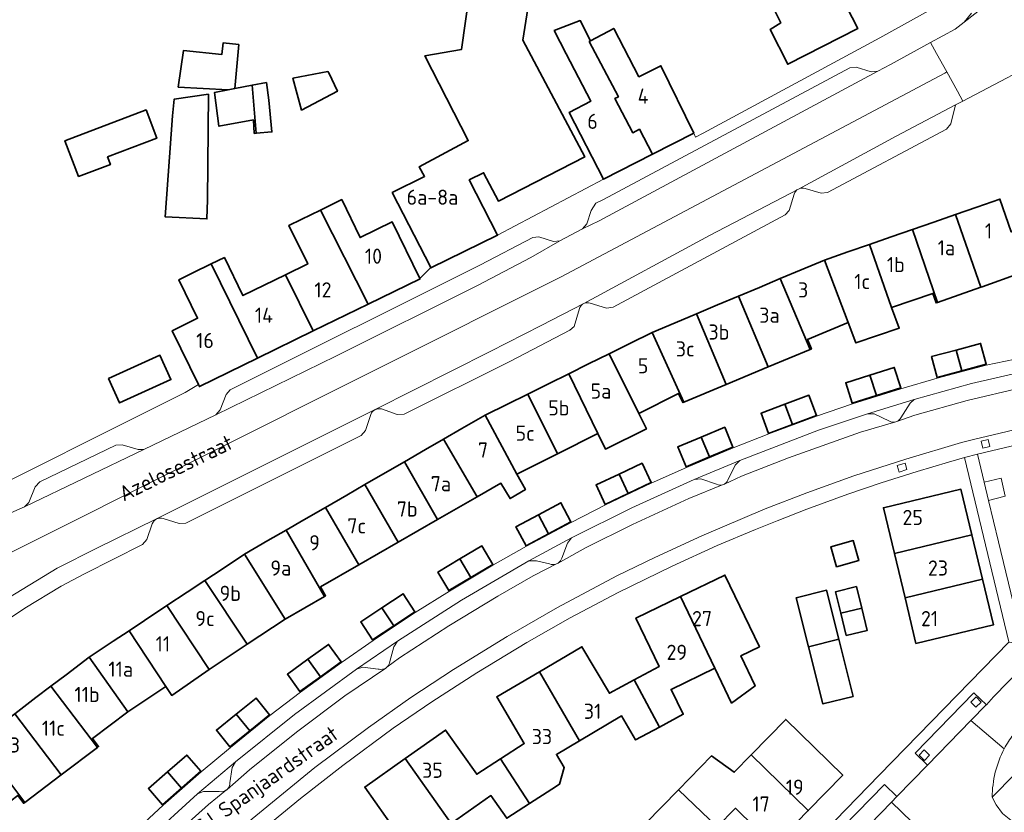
# Model space of a CAD drawing. Header units: metres. Extents: x 245598 to 248629, y 478632 to 481821.
# Tile 111 of 122: x 247829 to 247946, y 480078 to 480172. Entities that reach past the tile are written whole.
import ezdxf
from ezdxf.enums import TextEntityAlignment as Align

# ---------------------------------------------------------------- set-up
doc = ezdxf.new("R2010")
doc.units = ezdxf.units.M
for name, color, linetype, lineweight in [('B-XX-GR-GROENVOORZIENING-GV', 80, 'Continuous', 18), ('B-XX-IE-TERREINAFSCHEIDING_KUNSTMATIG_HEKWERK-G', 20, 'IE-TERREINAFSCHEIDING-KUNSTMATIG', 18), ('B-XX-OG-BEBOUWING-GV', 7, 'Continuous', 35), ('B-XX-OG-BEBOUWING-T18', 10, 'Continuous', 18), ('B-XX-OG-BEBOUWING_LOODS-GV', 7, 'Continuous', 35), ('B-XX-OG-TERREIN_ERF-GV', 7, 'Continuous', 18), ('B-XX-OG-TOPOGRAFIE-T18', 10, 'Continuous', 18), ('B-XX-VH-ONVERHARD-GV', 252, 'Continuous', 18), ('B-XX-VH-VERHARDING_GESLOTEN-GV', 252, 'Continuous', 18), ('B-XX-VH-VERHARDING_OPEN-GV', 252, 'Continuous', 18)]:
    doc.layers.add(name, color=color, linetype=linetype, lineweight=lineweight)
doc.styles.add('NLCS-ISO-M-T18', font='NLCS-ISO.ttf', dxfattribs={"height": 1.8})
doc.linetypes.add('IE-TERREINAFSCHEIDING-KUNSTMATIG', pattern='A,4,[82,NLCS.SHX,S=0.75,R=90,X=0,Y=0],4,-2', length=10)

msp = doc.modelspace()

# ---------------------------------------------------------------- linework, layer by layer
at = {"layer": 'B-XX-GR-GROENVOORZIENING-GV'}
for points in [[(247935.163, 480126.99), (247929.626, 480125.298), (247930.416, 480125.286), (247932.23, 480124.436)], [(247933.596, 480124.83), (247934.707, 480126.578), (247935.163, 480126.99)], [(247932.997, 480124.344), (247933.111, 480124.385)], [(247913.065, 480117.424), (247913.93, 480119.22), (247914.484, 480119.766), (247909.052, 480117.506), (247909.85, 480117.571), (247911.719, 480116.932)], [(247912.496, 480116.891), (247912.646, 480116.961)], [(247893.368, 480108.173), (247894.008, 480109.941), (247894.496, 480110.564), (247889.445, 480107.84), (247890.366, 480107.858), (247891.871, 480107.488)], [(247892.797, 480107.518), (247892.902, 480107.577)], [(247872.937, 480095.921), (247873.4, 480097.664), (247873.834, 480098.324), (247868.963, 480095.006), (247869.728, 480095.232), (247871.562, 480095.006), (247871.692, 480094.99)], [(247872.457, 480095.12), (247872.602, 480095.23)], [(247853.961, 480081.518), (247854.215, 480083.329), (247854.602, 480084.001), (247850.105, 480080.226), (247850.816, 480080.477), (247852.693, 480080.472)], [(247853.557, 480080.668), (247853.574, 480080.682), (247853.636, 480080.737)]]:
    msp.add_lwpolyline(points, dxfattribs=at)
for points in [[(247932.23, 480124.436, 0.2031269), (247932.997, 480124.344)], [(247933.111, 480124.385, 0.1718222), (247933.596, 480124.83)], [(247912.646, 480116.961, 0.1627643), (247913.065, 480117.424)], [(247911.719, 480116.932, 0.2044073), (247912.496, 480116.891)], [(247892.902, 480107.577, 0.173426), (247893.368, 480108.173)], [(247891.871, 480107.488, 0.215831), (247892.797, 480107.518)], [(247871.692, 480094.99, 0.19684), (247872.457, 480095.12)], [(247872.602, 480095.23, 0.1951142), (247872.937, 480095.921)], [(247853.636, 480080.737, 0.2114212), (247853.961, 480081.518)], [(247852.693, 480080.472, 0.2218344), (247853.557, 480080.668)]]:
    msp.add_lwpolyline(points, format="xyb", dxfattribs=at)
for points in [[(247944.159, 480121.407), (247943.956, 480122.26), (247943.126, 480122.039), (247943.333, 480121.202)], [(247934.316, 480118.704), (247934.097, 480119.427), (247933.169, 480119.152), (247933.389, 480118.387)], [(247943.107, 480091.099), (247942.514, 480091.713), (247941.899, 480091.101), (247942.508, 480090.489)], [(247937.001, 480084.801), (247936.379, 480085.411), (247935.781, 480084.782), (247936.389, 480084.18)]]:
    msp.add_lwpolyline(points, close=True, dxfattribs=at)
at = {"layer": 'B-XX-IE-TERREINAFSCHEIDING_KUNSTMATIG_HEKWERK-G'}
for points in [[(247908.141, 480118.939), (247913.686, 480121.263), (247917.919, 480122.907), (247923.567, 480125.026), (247927.857, 480126.483), (247933.577, 480128.274), (247937.907, 480129.534), (247943.72, 480131.088), (247950.623, 480132.512)], [(247908.141, 480118.939), (247903.971, 480117.057)], [(247870.944, 480098.41), (247875.965, 480101.725), (247880.011, 480104.267), (247885.181, 480107.335), (247889.148, 480109.585), (247894.454, 480112.415), (247898.54, 480114.489), (247903.971, 480117.057)], [(247870.944, 480098.41), (247867.185, 480095.8)], [(247838.398, 480071.613), (247842.717, 480075.797), (247846.031, 480078.855), (247850.536, 480082.818), (247854.038, 480085.718), (247858.693, 480089.515), (247862.348, 480092.271), (247867.185, 480095.8)]]:
    msp.add_lwpolyline(points, dxfattribs=at)
at = {"layer": 'B-XX-OG-BEBOUWING-GV'}
for points in [[(247889.456, 480174.146), (247891.071, 480184.367), (247891.147, 480184.847), (247883.989, 480186.462), (247881.429, 480168.522), (247877.106, 480167.776), (247882.248, 480157.713), (247876.408, 480154.592), (247877.064, 480153.456), (247873.232, 480151.539), (247877.798, 480142.652), (247877.824, 480142.601), (247885.726, 480146.491), (247882.363, 480153.06), (247884.058, 480153.896), (247885.82, 480150.547), (247896.071, 480155.778), (247888.74, 480169.618)], [(247923.703, 480180.346), (247916.781, 480176.864), (247919.344, 480171.701), (247918.084, 480170.916), (247920.173, 480166.777), (247928.476, 480171.009)], [(247896.6, 480169.47), (247896.773, 480169.562), (247895.545, 480171.947), (247892.45, 480170.77), (247893.886, 480168.029), (247896.796, 480162.376), (247894.216, 480161.047), (247898.309, 480153.135), (247904.135, 480156.106), (247902.567, 480159.069), (247901.776, 480158.65), (247899.636, 480162.693), (247900.065, 480162.92)], [(247896.773, 480169.562), (247896.6, 480169.47), (247900.065, 480162.92), (247899.636, 480162.693), (247901.776, 480158.65), (247902.567, 480159.069), (247904.135, 480156.106), (247909.005, 480158.589), (247905.114, 480166.587), (247902.505, 480165.3), (247899.514, 480171.018)], [(247853.73, 480163.74), (247854.525, 480163.901), (247855, 480169.1), (247853.16, 480169.32), (247853, 480167.94), (247848.46, 480168.42), (247847.82, 480164.06)], [(247862.472, 480161.339), (247866.717, 480163.573), (247865.7, 480165.74), (247865.594, 480165.895), (247861.433, 480165.115)], [(247854.525, 480163.901), (247853.73, 480163.74), (247852.14, 480163.44), (247852.66, 480159.42), (247856.74, 480160.16), (247856.84, 480158.56), (247857.084, 480158.581), (247856.593, 480164.292)], [(247858.306, 480164.616), (247856.593, 480164.292), (247857.084, 480158.581), (247858.94, 480158.74), (247858.58, 480162.52)], [(247847.13, 480160.64), (247846.286, 480148.656), (247851.227, 480148.431), (247851.3, 480150.68), (247851.4, 480163.22), (247847.34, 480162.62)], [(247835.978, 480153.444), (247839.769, 480154.878), (247839.429, 480155.776), (247845.277, 480157.988), (247844.005, 480161.35), (247834.366, 480157.705)], [(247864.707, 480149.472), (247870.352, 480138.294), (247876.525, 480141.305), (247876.5, 480141.357), (247873.231, 480148.061), (247869.415, 480146.201), (247867.228, 480150.714), (247866.218, 480150.209)], [(247947.626, 480141.95), (247950.973, 480142.973), (247949.471, 480147.846), (247946.698, 480146.882), (247945.349, 480150.78), (247942.607, 480149.825), (247940.098, 480148.951), (247943.084, 480140.32), (247943.239, 480140.375)], [(247860.543, 480141.785), (247863.854, 480135.125), (247870.352, 480138.294), (247864.707, 480149.472), (247862.418, 480148.356), (247860.963, 480147.647), (247863.191, 480143.077)], [(247934.987, 480147.171), (247937.925, 480138.507), (247943.084, 480140.32), (247940.098, 480148.951), (247937.518, 480148.053)], [(247929.886, 480145.395), (247932.474, 480137.896), (247937.391, 480139.586), (247937.779, 480138.457), (247937.925, 480138.507), (247934.987, 480147.171), (247932.425, 480146.279)], [(247932.474, 480137.896), (247929.886, 480145.395), (247927.309, 480144.503), (247924.519, 480143.537), (247927.358, 480136.137), (247928.268, 480133.7), (247933.395, 480135.475)], [(247851.723, 480143.074), (247849.542, 480142.01), (247847.897, 480141.208), (247850.129, 480136.63), (247847.103, 480135.154), (247850.21, 480128.784), (247850.333, 480128.531), (247857.238, 480131.899)], [(247863.854, 480135.125), (247860.543, 480141.785), (247855.499, 480139.325), (247853.296, 480143.842), (247851.723, 480143.074), (247857.238, 480131.899)], [(247927.358, 480136.137), (247924.519, 480143.537), (247921.777, 480142.386), (247919.288, 480141.341), (247922.828, 480132.936), (247922.973, 480132.997), (247922.51, 480134.106)], [(247914.314, 480139.257), (247917.843, 480130.853), (247922.828, 480132.936), (247919.288, 480141.341), (247916.797, 480140.297)], [(247909.333, 480137.168), (247912.86, 480128.772), (247917.843, 480130.853), (247914.314, 480139.257), (247911.839, 480138.219)], [(247912.86, 480128.772), (247909.333, 480137.168), (247906.814, 480136.107), (247904.081, 480134.955), (247907.828, 480126.669)], [(247898.99, 480132.433), (247902.479, 480125.354), (247907.189, 480127.696), (247907.722, 480126.625), (247907.828, 480126.669), (247904.081, 480134.955), (247901.411, 480133.632)], [(247940.149, 480132.866), (247940.815, 480130.404), (247943.726, 480131.19), (247943.064, 480133.653)], [(247898.99, 480132.433), (247896.519, 480131.209), (247894.171, 480130.045), (247897.635, 480122.946), (247898.534, 480121.121), (247903.387, 480123.513), (247902.479, 480125.354)], [(247940.149, 480132.866), (247937.233, 480132.079), (247937.899, 480129.617), (247940.815, 480130.404)], [(247897.635, 480122.946), (247894.171, 480130.045), (247891.769, 480128.855), (247889.333, 480127.648), (247892.847, 480120.566)], [(247929.926, 480129.894), (247930.695, 480127.462), (247933.574, 480128.372), (247932.806, 480130.804)], [(247929.926, 480129.894), (247927.046, 480128.983), (247927.816, 480126.551), (247930.695, 480127.462)], [(247886.895, 480126.441), (247884.249, 480125.131), (247887.994, 480118.153), (247892.847, 480120.566), (247889.333, 480127.648)], [(247919.829, 480126.432), (247920.714, 480124.04), (247923.585, 480125.116), (247922.672, 480127.497)], [(247919.829, 480126.432), (247917.001, 480125.373), (247917.887, 480122.981), (247920.714, 480124.04)], [(247879.328, 480122.293), (247883.304, 480115.454), (247886.105, 480117.066), (247887.206, 480115.242), (247889.038, 480116.299), (247887.994, 480118.153), (247884.249, 480125.131), (247881.494, 480123.542)], [(247910.88, 480120.177), (247913.665, 480121.342), (247912.683, 480123.695), (247909.896, 480122.53)], [(247874.667, 480119.605), (247878.616, 480112.755), (247883.304, 480115.454), (247879.328, 480122.293), (247877.191, 480121.061)], [(247909.896, 480122.53), (247907.11, 480121.365), (247908.094, 480119.012), (247910.88, 480120.177)], [(247873.935, 480110.061), (247878.616, 480112.755), (247874.667, 480119.605), (247872.115, 480118.133), (247869.979, 480116.901)], [(247900.143, 480118.145), (247901.229, 480115.838), (247903.966, 480117.131), (247902.875, 480119.436)], [(247901.229, 480115.838), (247900.143, 480118.145), (247897.412, 480116.855), (247898.499, 480114.548)], [(247865.294, 480114.199), (247869.256, 480107.367), (247873.935, 480110.061), (247869.979, 480116.901), (247867.817, 480115.654)], [(247932.83, 480108.734), (247942.029, 480110.939), (247940.731, 480116.353), (247931.533, 480114.142)], [(247860.616, 480111.501), (247865.182, 480103.638), (247865.321, 480103.718), (247864.721, 480104.757), (247869.256, 480107.367), (247865.294, 480114.199), (247862.747, 480112.73)], [(247891.776, 480111.067), (247894.439, 480112.489), (247893.238, 480114.739), (247890.586, 480113.323)], [(247890.586, 480113.323), (247887.91, 480111.894), (247889.112, 480109.645), (247891.776, 480111.067)], [(247858.466, 480110.257), (247855.697, 480108.654), (247860.514, 480100.944), (247865.182, 480103.638), (247860.616, 480111.501)], [(247925.941, 480107.149), (247928.599, 480107.881), (247927.944, 480110.259), (247925.286, 480109.527)], [(247934.094, 480103.466), (247943.291, 480105.671), (247942.029, 480110.939), (247932.83, 480108.734)], [(247881.247, 480108.072), (247882.553, 480105.882), (247885.148, 480107.431), (247883.841, 480109.621)], [(247860.514, 480100.944), (247855.697, 480108.654), (247853.02, 480106.879), (247850.964, 480105.515), (247856.012, 480097.963)], [(247881.247, 480108.072), (247878.654, 480106.524), (247879.961, 480104.334), (247882.553, 480105.882)], [(247856.012, 480097.963), (247850.964, 480105.515), (247848.902, 480104.147), (247846.477, 480102.539), (247851.477, 480094.96)], [(247907.426, 480103.62), (247911.521, 480095.107), (247913.507, 480090.98), (247916.301, 480093.035), (247914.605, 480096.596), (247916.808, 480097.659), (247912.712, 480106.171)], [(247934.094, 480103.466), (247935.39, 480098.064), (247944.589, 480100.257), (247943.291, 480105.671)], [(247922.636, 480097.663), (247926.226, 480098.551), (247924.775, 480104.369), (247921.187, 480103.474)], [(247926.473, 480101.639), (247928.952, 480102.233), (247928.325, 480104.791), (247925.849, 480104.184)], [(247873.406, 480100.143), (247875.923, 480101.812), (247874.514, 480103.938), (247871.997, 480102.269)], [(247904.94, 480088.132), (247907.77, 480089.654), (247906.323, 480092.598), (247911.521, 480095.107), (247907.426, 480103.62), (247902.141, 480101.069), (247904.915, 480095.318), (247901.949, 480093.729)], [(247841.981, 480099.558), (247846.34, 480092.942), (247847.073, 480091.892), (247851.477, 480094.96), (247846.477, 480102.539), (247843.817, 480100.775)], [(247871.997, 480102.269), (247869.48, 480100.6), (247870.889, 480098.474), (247873.406, 480100.143)], [(247928.952, 480102.233), (247926.473, 480101.639), (247927.121, 480098.994), (247929.597, 480099.601)], [(247837.247, 480096.418), (247841.836, 480089.945), (247846.34, 480092.942), (247841.981, 480099.558), (247840.11, 480098.317)], [(247926.226, 480098.551), (247922.636, 480097.663), (247924.335, 480090.87), (247927.923, 480091.764)], [(247863.218, 480096.168), (247864.712, 480094.101), (247867.164, 480095.879), (247865.665, 480097.942)], [(247890.692, 480094.689), (247895.461, 480086.507), (247900.438, 480089.448), (247902.114, 480086.611), (247904.94, 480088.132), (247901.949, 480093.729), (247898.993, 480092.145), (247895.746, 480097.666)], [(247841.836, 480089.945), (247837.247, 480096.418), (247834.505, 480094.336), (247832.712, 480092.975), (247838.236, 480085.72), (247838.364, 480085.817), (247837.64, 480086.78)], [(247864.712, 480094.101), (247863.218, 480096.168), (247860.773, 480094.395), (247862.268, 480092.33)], [(247890.692, 480094.689), (247885.635, 480091.71), (247888.887, 480086.189), (247886.072, 480084.359), (247889.51, 480079.053), (247892.162, 480080.766), (247893.073, 480081.346), (247893.643, 480083.318), (247892.717, 480084.886), (247895.461, 480086.507)], [(247828.42, 480089.716), (247833.931, 480082.445), (247838.236, 480085.72), (247832.712, 480092.975), (247830.932, 480091.623)], [(247856.311, 480087.685), (247858.663, 480089.59), (247857.056, 480091.57), (247854.707, 480089.667)], [(247824.119, 480086.452), (247829.62, 480079.167), (247833.931, 480082.445), (247828.42, 480089.716), (247825.909, 480087.81)], [(247854.707, 480089.667), (247852.361, 480087.766), (247853.965, 480085.784), (247856.311, 480087.685)], [(247915.832, 480084.835), (247922.594, 480078.229), (247926.697, 480082.429), (247919.932, 480089.035)], [(247874.765, 480084.383), (247880.219, 480076.675), (247884.923, 480079.99), (247886.822, 480077.317), (247889.51, 480079.053), (247886.072, 480084.359), (247883.252, 480082.526), (247879.559, 480087.763)], [(247829.62, 480079.167), (247824.119, 480086.452), (247822.329, 480085.093), (247819.597, 480083.019), (247824.593, 480076.852), (247828.766, 480080.026), (247829.493, 480079.07)], [(247846.552, 480082.82), (247848.228, 480080.897), (247850.504, 480082.884), (247848.828, 480084.806)], [(247907.207, 480080.681), (247911.774, 480076.275), (247913.948, 480078.492), (247918.499, 480074.029), (247922.594, 480078.229), (247915.832, 480084.835), (247913.816, 480082.77), (247911.124, 480084.697)], [(247874.858, 480068.693), (247877.396, 480070.646), (247875.494, 480073.345), (247880.219, 480076.675), (247874.765, 480084.383), (247869.968, 480081), (247873.661, 480075.763), (247870.993, 480073.714)], [(247848.228, 480080.897), (247846.552, 480082.82), (247844.276, 480080.834), (247845.953, 480078.912)], [(247903.231, 480072.011), (247910.075, 480065.378), (247914.169, 480069.585), (247909.603, 480074.062), (247911.774, 480076.275), (247907.207, 480080.681), (247903.297, 480076.672), (247905.192, 480074.093)]]:
    msp.add_lwpolyline(points, close=True, dxfattribs=at)
at = {"layer": 'B-XX-OG-BEBOUWING_LOODS-GV'}
msp.add_lwpolyline([(247839.545, 480129.493), (247840.856, 480126.595), (247846.96, 480129.359), (247845.649, 480132.256)], close=True, dxfattribs=at)
at = {"layer": 'B-XX-OG-TERREIN_ERF-GV'}
for points in [[(247820.329, 480113.679), (247848.64, 480127.84), (247850.21, 480128.784), (247847.103, 480135.154), (247850.129, 480136.63), (247847.897, 480141.208), (247849.542, 480142.01), (247851.723, 480143.074), (247853.296, 480143.842), (247855.499, 480139.325), (247860.543, 480141.785), (247863.191, 480143.077), (247860.963, 480147.647), (247862.418, 480148.356), (247864.707, 480149.472), (247866.218, 480150.209), (247867.228, 480150.714), (247869.415, 480146.201), (247873.231, 480148.061), (247876.5, 480141.357), (247877.798, 480142.652), (247873.232, 480151.539), (247877.064, 480153.456), (247876.408, 480154.592), (247882.248, 480157.713), (247877.106, 480167.776), (247881.429, 480168.522), (247883.989, 480186.462)], [(247889.456, 480174.146), (247888.74, 480169.618), (247896.071, 480155.778), (247885.82, 480150.547), (247884.058, 480153.896), (247882.363, 480153.06), (247885.726, 480146.491), (247898.309, 480153.135), (247894.216, 480161.047), (247896.796, 480162.376), (247893.886, 480168.029), (247892.45, 480170.77), (247895.545, 480171.947), (247896.773, 480169.562), (247899.514, 480171.018), (247902.505, 480165.3), (247905.114, 480166.587), (247909.005, 480158.589), (247909.223, 480158.108), (247910.12, 480158.6), (247931.101, 480169.921), (247938.739, 480174.14)], [(247947.626, 480141.95), (247943.239, 480140.375), (247943.084, 480140.32), (247937.925, 480138.507), (247937.779, 480138.457), (247937.391, 480139.586), (247932.474, 480137.896), (247933.395, 480135.475), (247928.268, 480133.7), (247927.358, 480136.137), (247922.51, 480134.106), (247922.973, 480132.997), (247922.828, 480132.936), (247917.843, 480130.853), (247912.86, 480128.772), (247907.828, 480126.669), (247907.722, 480126.625), (247907.189, 480127.696), (247902.479, 480125.354), (247903.387, 480123.513), (247898.534, 480121.121), (247897.635, 480122.946), (247892.847, 480120.566), (247887.994, 480118.153), (247889.038, 480116.299), (247887.206, 480115.242), (247886.105, 480117.066), (247883.304, 480115.454), (247878.616, 480112.755), (247873.935, 480110.061), (247869.256, 480107.367), (247864.721, 480104.757), (247865.321, 480103.718), (247865.182, 480103.638), (247860.514, 480100.944), (247856.012, 480097.963), (247851.477, 480094.96), (247847.073, 480091.892), (247846.34, 480092.942), (247841.836, 480089.945), (247837.64, 480086.78), (247838.364, 480085.817), (247838.236, 480085.72), (247833.931, 480082.445), (247829.62, 480079.167), (247829.493, 480079.07), (247828.766, 480080.026)], [(247842.717, 480075.797), (247846.031, 480078.855), (247850.536, 480082.818), (247854.038, 480085.718), (247858.693, 480089.515), (247862.348, 480092.271), (247867.185, 480095.8), (247870.944, 480098.41), (247875.965, 480101.725), (247880.011, 480104.267), (247885.181, 480107.335), (247889.148, 480109.585), (247894.454, 480112.415), (247898.54, 480114.489), (247903.971, 480117.057), (247908.141, 480118.939), (247913.686, 480121.263), (247917.919, 480122.907), (247923.567, 480125.026), (247927.857, 480126.483), (247933.577, 480128.274), (247937.907, 480129.534), (247943.72, 480131.088), (247950.623, 480132.512)], [(247920.519, 480071.638), (247931.072, 480082.461), (247946.408, 480098.206), (247946.403, 480098.228), (247941.146, 480120.11), (247939.268, 480119.561), (247935.531, 480118.452), (247931.265, 480117.117), (247927.319, 480115.772), (247922.422, 480113.966), (247918.894, 480112.602), (247916.352, 480111.567), (247911.803, 480109.667), (247906.462, 480107.232), (247900.025, 480104.084), (247894.361, 480101.082), (247889.211, 480098.163), (247883.246, 480094.579), (247877.912, 480091.111), (247873.349, 480088.015), (247867.358, 480083.551), (247862.349, 480079.648), (247857.913, 480076.025)], [(247873.661, 480075.763), (247869.968, 480081), (247874.765, 480084.383), (247879.559, 480087.763), (247883.252, 480082.526), (247886.072, 480084.359), (247888.887, 480086.189), (247885.635, 480091.71), (247890.692, 480094.689), (247895.746, 480097.666), (247898.993, 480092.145), (247901.949, 480093.729), (247904.915, 480095.318), (247902.141, 480101.069), (247907.426, 480103.62), (247912.712, 480106.171), (247916.808, 480097.659), (247914.605, 480096.596), (247916.301, 480093.035), (247913.507, 480090.98), (247911.521, 480095.107), (247906.323, 480092.598), (247907.77, 480089.654), (247904.94, 480088.132), (247902.114, 480086.611), (247900.438, 480089.448), (247895.461, 480086.507), (247892.717, 480084.886), (247893.643, 480083.318), (247893.073, 480081.346), (247892.162, 480080.766), (247889.51, 480079.053), (247886.822, 480077.317), (247884.923, 480079.99), (247880.219, 480076.675)], [(247903.297, 480076.672), (247907.207, 480080.681), (247911.124, 480084.697), (247913.816, 480082.77), (247915.832, 480084.835), (247919.932, 480089.035), (247926.697, 480082.429), (247922.594, 480078.229), (247918.499, 480074.029), (247913.948, 480078.492), (247911.774, 480076.275)], [(247954.331, 480076.257), (247949.895, 480079.919), (247950.665, 480080.814), (247947.798, 480083.247), (247945.117, 480080.494), (247944.437, 480079.795), (247944.887, 480078.896), (247945.666, 480077.893)]]:
    msp.add_lwpolyline(points, dxfattribs=at)
for points in [[(247923.703, 480180.346), (247928.476, 480171.009), (247920.173, 480166.777), (247918.084, 480170.916), (247919.344, 480171.701), (247916.781, 480176.864)], [(247854.525, 480163.901), (247856.593, 480164.292), (247858.306, 480164.616), (247858.58, 480162.52), (247858.94, 480158.74), (247857.084, 480158.581), (247856.84, 480158.56), (247856.74, 480160.16), (247852.66, 480159.42), (247852.14, 480163.44), (247853.73, 480163.74), (247847.82, 480164.06), (247848.46, 480168.42), (247853, 480167.94), (247853.16, 480169.32), (247855, 480169.1)], [(247866.717, 480163.573), (247862.472, 480161.339), (247861.433, 480165.115), (247865.594, 480165.895), (247865.7, 480165.74)], [(247851.3, 480150.68), (247851.227, 480148.431), (247846.286, 480148.656), (247847.13, 480160.64), (247847.34, 480162.62), (247851.4, 480163.22)], [(247835.978, 480153.444), (247834.366, 480157.705), (247844.005, 480161.35), (247845.277, 480157.988), (247839.429, 480155.776), (247839.769, 480154.878)], [(247940.815, 480130.404), (247937.899, 480129.617), (247937.233, 480132.079), (247940.149, 480132.866), (247943.064, 480133.653), (247943.726, 480131.19)], [(247839.545, 480129.493), (247845.649, 480132.256), (247846.96, 480129.359), (247840.856, 480126.595)], [(247930.695, 480127.462), (247927.816, 480126.551), (247927.046, 480128.983), (247929.926, 480129.894), (247932.806, 480130.804), (247933.574, 480128.372)], [(247920.714, 480124.04), (247917.887, 480122.981), (247917.001, 480125.373), (247919.829, 480126.432), (247922.672, 480127.497), (247923.585, 480125.116)], [(247909.896, 480122.53), (247912.683, 480123.695), (247913.665, 480121.342), (247910.88, 480120.177), (247908.094, 480119.012), (247907.11, 480121.365)], [(247900.143, 480118.145), (247902.875, 480119.436), (247903.966, 480117.131), (247901.229, 480115.838), (247898.499, 480114.548), (247897.412, 480116.855)], [(247942.029, 480110.939), (247943.291, 480105.671), (247944.589, 480100.257), (247935.39, 480098.064), (247934.094, 480103.466), (247932.83, 480108.734), (247931.533, 480114.142), (247940.731, 480116.353)], [(247890.586, 480113.323), (247893.238, 480114.739), (247894.439, 480112.489), (247891.776, 480111.067), (247889.112, 480109.645), (247887.91, 480111.894)], [(247925.941, 480107.149), (247925.286, 480109.527), (247927.944, 480110.259), (247928.599, 480107.881)], [(247882.553, 480105.882), (247879.961, 480104.334), (247878.654, 480106.524), (247881.247, 480108.072), (247883.841, 480109.621), (247885.148, 480107.431)], [(247926.226, 480098.551), (247927.923, 480091.764), (247924.335, 480090.87), (247922.636, 480097.663), (247921.187, 480103.474), (247924.775, 480104.369)], [(247929.597, 480099.601), (247927.121, 480098.994), (247926.473, 480101.639), (247925.849, 480104.184), (247928.325, 480104.791), (247928.952, 480102.233)], [(247871.997, 480102.269), (247874.514, 480103.938), (247875.923, 480101.812), (247873.406, 480100.143), (247870.889, 480098.474), (247869.48, 480100.6)], [(247863.218, 480096.168), (247865.665, 480097.942), (247867.164, 480095.879), (247864.712, 480094.101), (247862.268, 480092.33), (247860.773, 480094.395)], [(247854.707, 480089.667), (247857.056, 480091.57), (247858.663, 480089.59), (247856.311, 480087.685), (247853.965, 480085.784), (247852.361, 480087.766)], [(247846.552, 480082.82), (247848.828, 480084.806), (247850.504, 480082.884), (247848.228, 480080.897), (247845.953, 480078.912), (247844.276, 480080.834)]]:
    msp.add_lwpolyline(points, close=True, dxfattribs=at)
at = {"layer": 'B-XX-VH-ONVERHARD-GV'}
msp.add_lwpolyline([(247949.195, 480122.051), (247942.703, 480120.526), (247943.493, 480117.198), (247945.485, 480117.664), (247945.985, 480115.531), (247944.015, 480115.003), (247945.177, 480110.109), (247948.097, 480098.008)], dxfattribs=at)
at = {"layer": 'B-XX-VH-VERHARDING_GESLOTEN-GV'}
for points in [[(247945.629, 480175.33), (247941.123, 480171.766), (247940.046, 480170.931), (247937.127, 480169.345), (247937.84, 480168.056), (247939.051, 480165.869), (247940.311, 480163.595), (247940.969, 480162.406), (247946.138, 480165.129), (247950.658, 480167.51), (247951.895, 480168.203), (247952.764, 480168.782), (247953.81, 480169.596), (247954.573, 480170.283), (247955.235, 480170.958), (247955.634, 480171.406), (247957.54, 480173.417)], [(247827.942, 480108.823), (247893.273, 480141.564), (247938.802, 480165.716), (247939.051, 480165.869), (247937.84, 480168.056), (247937.127, 480169.345), (247932.375, 480166.763), (247930.846, 480165.949), (247897.768, 480148.186), (247895.798, 480147.241), (247893.131, 480145.803), (247889.66, 480143.832), (247883.356, 480140.54), (247866.52, 480132.144), (247852.278, 480125.196), (247843.74, 480121.059), (247829.58, 480114.248), (247796.151, 480099.616)], [(247827.684, 480103.458), (247833.449, 480106.973), (247838.159, 480109.374), (247845.256, 480112.821), (247871.198, 480125.797), (247884.852, 480132.696), (247890.883, 480135.774), (247895.947, 480138.374), (247910.871, 480146.45), (247921.426, 480151.971), (247933.033, 480158.225), (247940.097, 480161.947), (247940.969, 480162.406), (247940.311, 480163.595), (247939.051, 480165.869), (247938.802, 480165.716), (247893.273, 480141.564), (247827.942, 480108.823)]]:
    msp.add_lwpolyline(points, dxfattribs=at)
at = {"layer": 'B-XX-VH-VERHARDING_OPEN-GV'}
for points in [[(247941.962, 480172.841), (247941.123, 480171.766), (247945.629, 480175.33)], [(247938.739, 480174.14), (247931.101, 480169.921), (247910.12, 480158.6), (247909.223, 480158.108), (247909.005, 480158.589), (247904.135, 480156.106), (247898.309, 480153.135), (247885.726, 480146.491), (247877.824, 480142.601), (247877.798, 480142.652), (247876.5, 480141.357), (247876.525, 480141.305), (247870.352, 480138.294), (247863.854, 480135.125), (247857.238, 480131.899), (247850.333, 480128.531), (247850.21, 480128.784), (247848.64, 480127.84), (247820.329, 480113.679)], [(247796.151, 480099.616), (247829.58, 480114.248), (247830.107, 480114.79), (247830.859, 480116.651), (247831.378, 480117.223), (247840.421, 480121.575), (247841.182, 480121.633), (247843.05, 480121.055), (247843.74, 480121.059), (247852.278, 480125.196), (247852.793, 480125.765), (247853.507, 480127.576), (247854.004, 480128.157), (247883.682, 480142.956), (247889.923, 480146.223), (247890.619, 480146.316), (247892.374, 480145.752), (247893.131, 480145.803), (247895.798, 480147.241), (247896.307, 480147.828), (247896.833, 480149.418), (247897.4, 480150.294), (247898.288, 480150.744), (247927.554, 480166.363), (247928.305, 480166.434), (247930.063, 480165.873), (247930.846, 480165.949), (247932.375, 480166.763), (247937.127, 480169.345), (247940.046, 480170.931), (247941.123, 480171.766), (247941.962, 480172.841)], [(247946.138, 480165.129), (247940.969, 480162.406), (247940.097, 480161.947), (247939.532, 480159.689), (247939.015, 480159.081), (247924.904, 480151.55), (247924.13, 480151.47), (247922.219, 480152.019)], [(247940.097, 480161.947), (247933.033, 480158.225), (247921.426, 480151.971)], [(247922.219, 480152.019), (247924.13, 480151.47), (247924.904, 480151.55), (247939.015, 480159.081), (247939.532, 480159.689), (247940.097, 480161.947)], [(247921.426, 480151.971), (247910.871, 480146.45), (247895.947, 480138.374)], [(247896.732, 480138.414), (247898.637, 480137.831), (247899.429, 480137.932), (247919.854, 480148.894), (247920.345, 480149.409), (247920.925, 480151.375)], [(247920.925, 480151.375), (247920.345, 480149.409), (247919.854, 480148.894), (247899.429, 480137.932), (247898.637, 480137.831), (247896.732, 480138.414)], [(247828.42, 480089.716), (247830.932, 480091.623), (247832.712, 480092.975), (247834.505, 480094.336), (247837.247, 480096.418), (247840.11, 480098.317), (247841.981, 480099.558), (247843.817, 480100.775), (247846.477, 480102.539), (247848.902, 480104.147), (247850.964, 480105.515), (247853.02, 480106.879), (247855.697, 480108.654), (247858.466, 480110.257), (247860.616, 480111.501), (247862.747, 480112.73), (247865.294, 480114.199), (247867.817, 480115.654), (247869.979, 480116.901), (247872.115, 480118.133), (247874.667, 480119.605), (247877.191, 480121.061), (247879.328, 480122.293), (247881.494, 480123.542), (247884.249, 480125.131), (247886.895, 480126.441), (247889.333, 480127.648), (247891.769, 480128.855), (247894.171, 480130.045), (247896.519, 480131.209), (247898.99, 480132.433), (247901.411, 480133.632), (247904.081, 480134.955), (247906.814, 480136.107), (247909.333, 480137.168), (247911.839, 480138.219), (247914.314, 480139.257), (247916.797, 480140.297), (247919.288, 480141.341), (247921.777, 480142.386), (247924.519, 480143.537), (247927.309, 480144.503), (247929.886, 480145.395), (247932.425, 480146.279), (247934.987, 480147.171), (247937.518, 480148.053), (247940.098, 480148.951), (247942.607, 480149.825), (247945.349, 480150.78), (247946.698, 480146.882)], [(247895.947, 480138.374), (247890.883, 480135.774), (247884.852, 480132.696), (247871.198, 480125.797)], [(247895.947, 480138.374), (247895.815, 480138.293), (247895.685, 480138.179), (247895.57, 480138.036), (247895.502, 480137.914), (247895.449, 480137.776), (247894.808, 480135.658), (247894.3, 480135.205), (247887.168, 480131.488), (247874.621, 480125.267), (247873.814, 480125.222), (247871.943, 480125.877)], [(247871.943, 480125.877), (247873.814, 480125.222), (247874.621, 480125.267), (247887.168, 480131.488), (247894.3, 480135.205), (247894.808, 480135.658), (247895.449, 480137.776), (247895.502, 480137.914), (247895.57, 480138.036), (247895.685, 480138.179), (247895.815, 480138.293), (247895.947, 480138.374)], [(247950.623, 480132.512), (247943.72, 480131.088), (247937.907, 480129.534), (247933.577, 480128.274), (247927.857, 480126.483), (247923.567, 480125.026), (247917.919, 480122.907), (247913.686, 480121.263), (247908.141, 480118.939), (247903.971, 480117.057), (247898.54, 480114.489), (247894.454, 480112.415), (247889.148, 480109.585), (247885.181, 480107.335), (247880.011, 480104.267), (247875.965, 480101.725), (247870.944, 480098.41), (247867.185, 480095.8), (247862.348, 480092.271), (247858.693, 480089.515), (247854.038, 480085.718), (247850.536, 480082.818), (247846.031, 480078.855), (247842.717, 480075.797)], [(247844.119, 480074.757), (247850.105, 480080.226), (247854.602, 480084.001), (247861.638, 480089.639), (247868.963, 480095.006), (247873.834, 480098.324), (247881.439, 480103.185), (247889.445, 480107.84), (247894.496, 480110.564), (247901.654, 480114.128), (247909.052, 480117.506), (247914.484, 480119.766), (247923.822, 480123.346), (247929.626, 480125.298), (247935.163, 480126.99), (247941.988, 480128.897), (247947.84, 480130.246)], [(247933.111, 480124.385), (247935.246, 480125.146), (247941.451, 480126.893), (247947.849, 480128.395), (247950.577, 480128.952), (247948.629, 480130.12), (247947.84, 480130.246), (247941.988, 480128.897), (247935.163, 480126.99), (247934.707, 480126.578), (247933.596, 480124.83)], [(247947.849, 480128.395), (247941.451, 480126.893), (247935.246, 480125.146), (247933.111, 480124.385), (247932.997, 480124.344), (247928.81, 480123.133), (247920.27, 480120.083), (247914.661, 480117.892), (247912.646, 480116.961), (247912.496, 480116.891), (247908.422, 480115.263), (247901.725, 480112.177), (247896.181, 480109.413), (247892.902, 480107.577), (247892.797, 480107.518), (247889.934, 480106.064), (247885.776, 480103.678), (247879.931, 480100.145), (247874.085, 480096.348), (247872.602, 480095.23), (247872.457, 480095.12), (247867.607, 480091.826), (247861.871, 480087.518), (247856.272, 480083.054), (247853.636, 480080.737), (247853.574, 480080.682), (247853.557, 480080.668), (247851.397, 480078.954), (247846.004, 480074.086)], [(247871.198, 480125.797), (247845.256, 480112.821)], [(247870.669, 480125.23), (247870.045, 480123.324), (247869.519, 480122.731), (247848.709, 480112.311), (247847.942, 480112.272), (247846.036, 480112.875)], [(247846.036, 480112.875), (247847.942, 480112.272), (247848.709, 480112.311), (247869.519, 480122.731), (247870.045, 480123.324), (247870.669, 480125.23)], [(247912.646, 480116.961), (247914.661, 480117.892), (247920.27, 480120.083), (247928.81, 480123.133), (247932.997, 480124.344)], [(247932.23, 480124.436), (247930.416, 480125.286), (247929.626, 480125.298), (247923.822, 480123.346), (247914.484, 480119.766), (247913.93, 480119.22), (247913.065, 480117.424)], [(247949.377, 480123.936), (247942.226, 480122.265), (247940.801, 480121.876), (247934.182, 480119.921), (247928.014, 480117.926), (247922.427, 480115.902), (247917.5, 480114.005), (247909.98, 480110.834), (247904.388, 480108.252), (247899.882, 480106.059), (247892.841, 480102.311), (247886.871, 480098.893), (247880.481, 480094.954), (247875.424, 480091.621), (247870.387, 480088.088), (247864.054, 480083.332), (247856.597, 480077.224), (247851.254, 480072.591), (247845.311, 480066.953), (247840.279, 480061.937), (247835.06, 480056.342), (247831.697, 480052.504), (247830.856, 480051.469)], [(247830.856, 480051.469), (247831.697, 480052.504), (247835.06, 480056.342), (247840.279, 480061.937), (247845.311, 480066.953), (247851.254, 480072.591), (247856.597, 480077.224), (247864.054, 480083.332), (247870.387, 480088.088), (247875.424, 480091.621), (247880.481, 480094.954), (247886.871, 480098.893), (247892.841, 480102.311), (247899.882, 480106.059), (247904.388, 480108.252), (247909.98, 480110.834), (247917.5, 480114.005), (247922.427, 480115.902), (247928.014, 480117.926), (247934.182, 480119.921), (247940.801, 480121.876), (247942.226, 480122.265), (247949.377, 480123.936)], [(247941.146, 480120.11), (247942.703, 480120.526), (247949.195, 480122.051)], [(247944.437, 480079.795), (247945.117, 480080.494), (247947.798, 480083.247), (247947.785, 480083.258), (247953.658, 480089.262), (247957.598, 480093.338), (247959.836, 480095.704), (247959.864, 480095.734), (247960.5, 480096.408), (247960.548, 480096.459), (247967.296, 480103.341), (247971.739, 480107.909), (247973.801, 480110.074), (247976.973, 480113.952), (247979.715, 480117.713), (247981.395, 480120.263), (247981.595, 480120.574), (247979.654, 480121.625), (247977.333, 480118.626), (247975.316, 480116.415), (247953.84, 480094.444)], [(247857.913, 480076.025), (247862.349, 480079.648), (247867.358, 480083.551), (247873.349, 480088.015), (247877.912, 480091.111), (247883.246, 480094.579), (247889.211, 480098.163), (247894.361, 480101.082), (247900.025, 480104.084), (247906.462, 480107.232), (247911.803, 480109.667), (247916.352, 480111.567), (247918.894, 480112.602), (247922.422, 480113.966), (247927.319, 480115.772), (247931.265, 480117.117), (247935.531, 480118.452), (247939.268, 480119.561), (247941.146, 480120.11)], [(247911.719, 480116.932), (247909.85, 480117.571), (247909.052, 480117.506), (247901.654, 480114.128), (247894.496, 480110.564), (247894.008, 480109.941), (247893.368, 480108.173)], [(247892.902, 480107.577), (247896.181, 480109.413), (247901.725, 480112.177), (247908.422, 480115.263), (247912.496, 480116.891)], [(247845.256, 480112.821), (247838.159, 480109.374), (247833.449, 480106.973), (247827.684, 480103.458), (247822.426, 480099.875), (247822.179, 480099.676), (247822.734, 480099.584), (247824.426, 480099.289), (247825.211, 480099.329), (247829.625, 480102.229), (247833.929, 480104.85), (247836.696, 480106.304), (247843.595, 480109.777), (247844.113, 480110.37), (247844.745, 480112.259)], [(247844.745, 480112.259), (247844.113, 480110.37), (247843.595, 480109.777), (247836.696, 480106.304), (247833.929, 480104.85), (247829.625, 480102.229), (247825.211, 480099.329)], [(247959.341, 480106.945), (247957.616, 480108.037), (247957.147, 480107.304), (247948.097, 480098.008), (247946.408, 480098.206), (247931.072, 480082.461), (247920.519, 480071.638), (247907.869, 480058.631), (247904.191, 480054.855), (247895.367, 480045.8), (247878.386, 480028.383), (247871.37, 480021.176)], [(247891.871, 480107.488), (247890.366, 480107.858), (247889.445, 480107.84), (247881.439, 480103.185), (247873.834, 480098.324), (247873.4, 480097.664), (247872.937, 480095.921)], [(247872.602, 480095.23), (247874.085, 480096.348), (247879.931, 480100.145), (247885.776, 480103.678), (247889.934, 480106.064), (247892.797, 480107.518)], [(247910.613, 480056.775), (247909.145, 480058.205), (247917.516, 480066.803), (247918.988, 480065.369), (247923.366, 480069.862), (247921.894, 480071.296), (247931.665, 480081.323), (247933.136, 480079.889), (247936.766, 480083.614), (247935.295, 480085.048), (247942.274, 480092.21), (247943.746, 480090.777), (247944.598, 480091.699), (247958.418, 480105.837)], [(247958.418, 480105.837), (247944.598, 480091.699), (247943.746, 480090.777), (247943.732, 480090.762), (247941.917, 480088.899), (247945.873, 480085.559)], [(247853.636, 480080.737), (247856.272, 480083.054), (247861.871, 480087.518), (247867.607, 480091.826), (247872.457, 480095.12)], [(247871.692, 480094.99), (247871.562, 480095.006), (247869.728, 480095.232), (247868.963, 480095.006), (247861.638, 480089.639), (247854.602, 480084.001)], [(247945.873, 480085.559), (247941.917, 480088.899), (247936.766, 480083.614), (247933.136, 480079.889), (247932.494, 480079.23)], [(247854.602, 480084.001), (247854.215, 480083.329), (247853.961, 480081.518)], [(247836.273, 480064.362), (247840.528, 480068.822), (247846.004, 480074.086), (247851.397, 480078.954), (247853.557, 480080.668)], [(247852.693, 480080.472), (247850.816, 480080.477), (247850.105, 480080.226), (247844.119, 480074.757), (247836.924, 480067.792), (247836.617, 480067.12), (247836.533, 480065.088)], [(247943.637, 480074.842), (247944.705, 480073.958), (247947.231, 480076.593), (247945.666, 480077.893), (247944.887, 480078.896), (247944.437, 480079.795)], [(247936.128, 480075.685), (247932.494, 480079.23), (247923.366, 480069.862), (247918.988, 480065.369), (247910.613, 480056.775), (247906.357, 480052.407), (247905.354, 480051.378), (247904.079, 480050.053), (247897.993, 480043.802), (247894.1, 480039.803), (247885.73, 480031.205), (247881.459, 480026.817), (247874.483, 480019.652), (247873.705, 480018.853)], [(247932.494, 480079.23), (247936.128, 480075.685)]]:
    msp.add_lwpolyline(points, dxfattribs=at)
for points in [[(247930.846, 480165.949), (247930.063, 480165.873), (247928.305, 480166.434), (247927.554, 480166.363), (247898.288, 480150.744), (247897.4, 480150.294), (247896.833, 480149.418), (247896.307, 480147.828), (247895.798, 480147.241), (247897.768, 480148.186)], [(247893.131, 480145.803), (247892.374, 480145.752), (247890.619, 480146.316), (247889.923, 480146.223), (247883.682, 480142.956), (247854.004, 480128.157), (247853.507, 480127.576), (247852.793, 480125.765), (247852.278, 480125.196), (247866.52, 480132.144), (247883.356, 480140.54), (247889.66, 480143.832)], [(247944.159, 480121.407), (247943.333, 480121.202), (247943.126, 480122.039), (247943.956, 480122.26)], [(247829.58, 480114.248), (247843.74, 480121.059), (247843.05, 480121.055), (247841.182, 480121.633), (247840.421, 480121.575), (247831.378, 480117.223), (247830.859, 480116.651), (247830.107, 480114.79)], [(247942.703, 480120.526), (247941.146, 480120.11), (247946.403, 480098.228), (247946.408, 480098.206), (247948.097, 480098.008), (247945.177, 480110.109), (247944.015, 480115.003), (247943.493, 480117.198)], [(247934.316, 480118.704), (247933.389, 480118.387), (247933.169, 480119.152), (247934.097, 480119.427)], [(247943.493, 480117.198), (247944.015, 480115.003), (247945.985, 480115.531), (247945.485, 480117.664)], [(247936.766, 480083.614), (247941.917, 480088.899), (247943.732, 480090.762), (247943.746, 480090.777), (247942.274, 480092.21), (247935.295, 480085.048)], [(247943.107, 480091.099), (247942.508, 480090.489), (247941.899, 480091.101), (247942.514, 480091.713)], [(247937.001, 480084.801), (247936.389, 480084.18), (247935.781, 480084.782), (247936.379, 480085.411)], [(247932.494, 480079.23), (247933.136, 480079.889), (247931.665, 480081.323), (247921.894, 480071.296), (247923.366, 480069.862)]]:
    msp.add_lwpolyline(points, close=True, dxfattribs=at)
for points in [[(247920.925, 480151.375, -0.1973636), (247921.426, 480151.971)], [(247921.426, 480151.971, 0.1973636), (247920.925, 480151.375)], [(247922.219, 480152.019, 0.2072035), (247921.426, 480151.971)], [(247921.426, 480151.971, -0.2072035), (247922.219, 480152.019)], [(247895.947, 480138.374, -0.211245), (247896.732, 480138.414)], [(247896.732, 480138.414, 0.211245), (247895.947, 480138.374)], [(247871.198, 480125.797, 0.1790672), (247870.669, 480125.23)], [(247870.669, 480125.23, -0.1790672), (247871.198, 480125.797)], [(247871.943, 480125.877, 0.1778759), (247871.198, 480125.797)], [(247871.198, 480125.797, -0.1778759), (247871.943, 480125.877)], [(247932.997, 480124.344, -0.2031269), (247932.23, 480124.436)], [(247933.596, 480124.83, -0.1718222), (247933.111, 480124.385)], [(247913.065, 480117.424, -0.1627643), (247912.646, 480116.961)], [(247912.496, 480116.891, -0.2044073), (247911.719, 480116.932)], [(247845.256, 480112.821, 0.1896163), (247844.745, 480112.259)], [(247844.745, 480112.259, -0.1896163), (247845.256, 480112.821)], [(247846.036, 480112.875, 0.1928133), (247845.256, 480112.821)], [(247845.256, 480112.821, -0.1928133), (247846.036, 480112.875)], [(247893.368, 480108.173, -0.173426), (247892.902, 480107.577)], [(247892.797, 480107.518, -0.215831), (247891.871, 480107.488)], [(247872.457, 480095.12, -0.19684), (247871.692, 480094.99)], [(247872.937, 480095.921, -0.1951142), (247872.602, 480095.23)], [(247945.873, 480085.559, -0.0394497), (247946.926, 480087.219)], [(247946.926, 480087.219, 0.0394497), (247945.873, 480085.559)], [(247944.437, 480079.795, -0.1215089), (247945.873, 480085.559)], [(247945.873, 480085.559, 0.1215089), (247944.437, 480079.795)], [(247853.961, 480081.518, -0.2114212), (247853.636, 480080.737)], [(247853.557, 480080.668, -0.2218344), (247852.693, 480080.472)]]:
    msp.add_lwpolyline(points, format="xyb", dxfattribs=at)

# ---------------------------------------------------------------- texts
at = {"layer": 'B-XX-OG-BEBOUWING-T18', "style": 'NLCS-ISO-M-T18'}
for s, p in [('4', (247903, 480163)), ('6', (247897, 480160)), ('6a-8a', (247878, 480151)), ('1', (247944, 480147)), ('1a', (247939, 480145)), ('10', (247871, 480144)), ('1b', (247933, 480143)), ('1c', (247929, 480141)), ('12', (247865, 480140)), ('3', (247922, 480140)), ('14', (247858, 480137)), ('3a', (247918, 480137)), ('3b', (247912, 480135)), ('16', (247851, 480134)), ('3c', (247908, 480133)), ('5', (247903, 480131)), ('5a', (247898, 480128)), ('5b', (247893, 480126)), ('5c', (247889, 480123)), ('7', (247884, 480121)), ('7a', (247879, 480117)), ('7b', (247875, 480114)), ('25', (247935, 480113)), ('7c', (247869, 480112)), ('9', (247864, 480110)), ('9a', (247860, 480107)), ('23', (247938, 480107)), ('9b', (247854, 480104)), ('9c', (247851, 480101)), ('27', (247910, 480101)), ('21', (247937, 480101)), ('11', (247846, 480098)), ('29', (247907, 480097)), ('11a', (247841, 480095)), ('11b', (247837, 480092)), ('31', (247897, 480090)), ('11c', (247833, 480088)), ('33', (247891, 480087)), ('13', (247828, 480086)), ('35', (247878, 480083)), ('19', (247921, 480081)), ('17', (247917, 480079))]:
    msp.add_text(s, height=1.8, dxfattribs=at).set_placement(p, align=Align.MIDDLE_CENTER)
at = {"layer": 'B-XX-OG-TOPOGRAFIE-T18', "style": 'NLCS-ISO-M-T18'}
for s, rotation, p in [('Azelosestraat', 26, (247847.54, 480118.876)), ('SJ Spanjaardstraat', 35.3, (247858.284, 480081.824))]:
    msp.add_text(s, height=1.8, rotation=rotation, dxfattribs=at).set_placement(p, align=Align.MIDDLE_CENTER)

doc.saveas('drawing.dxf')
